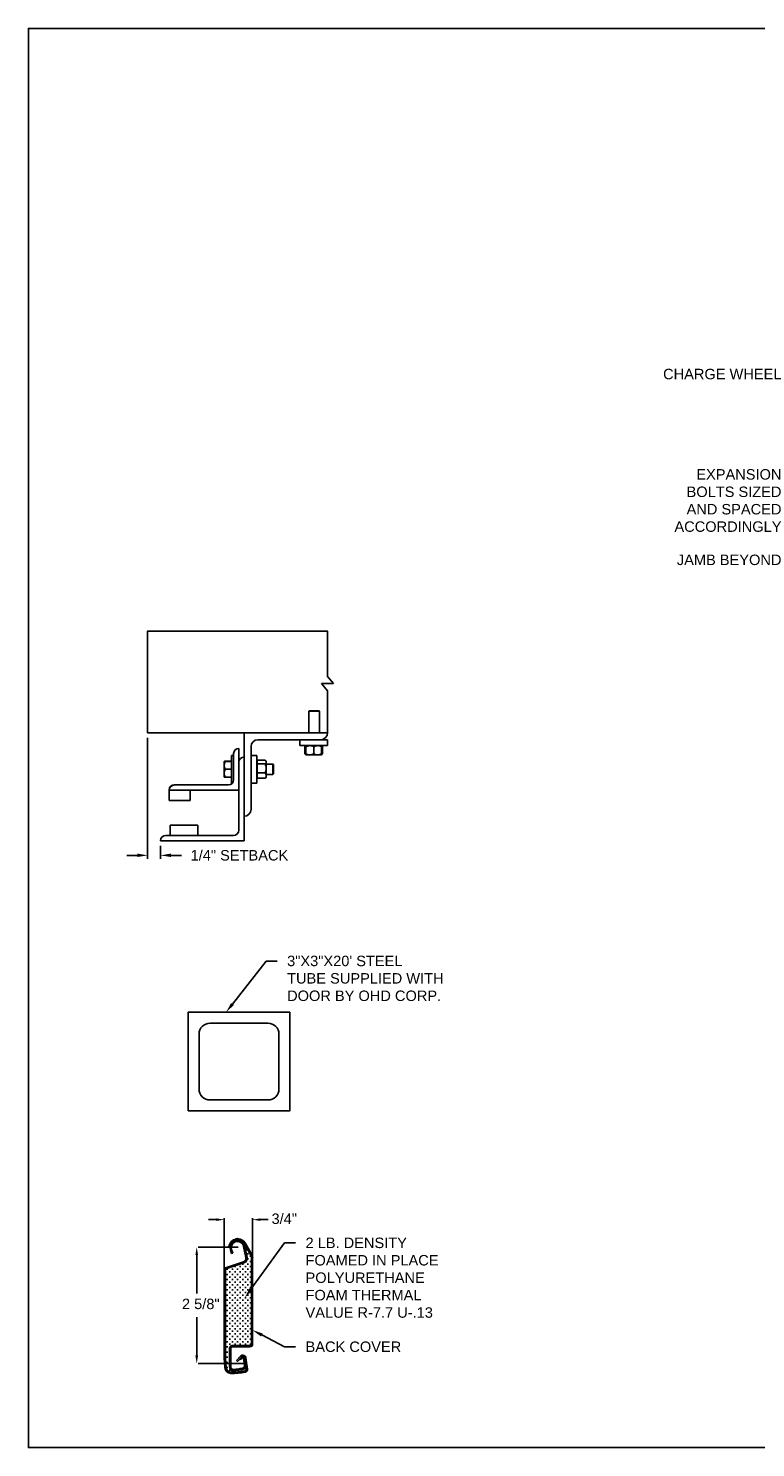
# Model space of a CAD drawing. Header units: inches. Extents: x 169.6 to 213.7, y 195.1 to 247.7.
# Tile 35 of 48: x 194.3 to 200.8, y 214.8 to 227.5. Entities that reach past the tile are written whole.
import ezdxf
from ezdxf import colors
from ezdxf.entities.mleader import LeaderData, LeaderLine
from ezdxf.math import Vec2, Vec3

# ---------------------------------------------------------------- set-up
doc = ezdxf.new("R2010")
doc.units = ezdxf.units.IN
doc.header["$LTSCALE"] = 0.25
doc.header["$MEASUREMENT"] = 0
doc.layers.add('ANNOTATIONS', color=1, linetype='Continuous')
doc.layers.add('DETAILS', color=4, linetype='Continuous')
doc.styles.add('ARIAL', font='arial.ttf', dxfattribs={"height": 0.09375})
doc.dimstyles.new('STANDARD$0', dxfattribs={"dimtxt": 0.09375, "dimasz": 0.09375, "dimexe": 0.03125, "dimexo": 0.046875, "dimgap": 0.09, "dimtad": 0, "dimtih": 1, "dimtoh": 1, "dimdec": 4, "dimzin": 0, "dimdsep": 46, "dimtxsty": 'ARIAL', "dimcen": 0.09, "dimadec": 0, "dimazin": 0, "dimtfac": 1, "dimtdec": 4, "dimtofl": 0, "dimtmove": 0, "dimatfit": 1, "dimfxl": 1, "dimtolj": 1, "dimtzin": 0, "dimarcsym": 0})

# ---------------------------------------------------------------- blocks, each defined once
blk = doc.blocks.new('*D29')
at = {"layer": 'ANNOTATIONS', "color": 0, "lineweight": -2, "transparency": 16777216}
for p, q in [((195.322, 221.127), (195.322, 220.042)), ((195.229, 220.073), (195.135, 220.073)), ((195.438, 220.158), (195.438, 220.042)), ((195.531, 220.073), (195.625, 220.073))]:
    blk.add_line(p, q, dxfattribs=at)
at = {"layer": 'ANNOTATIONS', "color": 0, "transparency": 16777216}
for points in [[(195.229, 220.089), (195.229, 220.058), (195.322, 220.073)], [(195.531, 220.089), (195.531, 220.058), (195.438, 220.073)]]:
    blk.add_solid(points, dxfattribs=at)
at = {"layer": 'defpoints', "color": 0, "transparency": 16777216}
for p in [(195.322, 221.174), (195.438, 220.205), (195.438, 220.073)]:
    blk.add_point(p, dxfattribs=at)
at = {"layer": 'ANNOTATIONS', "color": 0, "transparency": 16777216, "insert": (196.146, 220.073), "char_height": 0.09375, "attachment_point": 5, "style": 'ARIAL'}
blk.add_mtext('\\A1;1/4" SETBACK', dxfattribs=at)

msp = doc.modelspace()

# ---------------------------------------------------------------- linework, layer by layer
at = {"layer": 'ANNOTATIONS'}
for p, q in [((195.93948, 216.80411), (195.86916, 216.80411)), ((196.0098, 216.36071), (196.0098, 216.81677)), ((196.26426, 216.47119), (196.26426, 216.81677)), ((196.33458, 216.80411), (196.4049, 216.80411)), ((196.13491, 216.55753), (195.77545, 216.55753)), ((195.7628, 216.48721), (195.7628, 216.14075)), ((195.7628, 215.58332), (195.7628, 215.92978)), ((196.1813, 215.513), (195.77545, 215.513))]:
    msp.add_line(p, q, dxfattribs=at)
for p in [(196.26426, 216.80411), (195.7628, 215.5875)]:
    msp.add_point(p, dxfattribs=at)
for points in [[(195.93948, 216.79239), (195.93948, 216.81583), (196.0098, 216.80411)], [(196.33458, 216.79239), (196.33458, 216.81583), (196.26426, 216.80411)], [(195.77452, 216.48721), (195.75108, 216.48721), (195.7628, 216.55753)], [(195.77452, 215.58332), (195.75108, 215.58332), (195.7628, 215.513)]]:
    msp.add_solid(points, dxfattribs=at)
at = {"layer": 'defpoints'}
msp.add_lwpolyline([(213.72204, 214.75854), (194.25216, 214.75854), (194.25216, 227.49365), (213.72204, 227.49365)], close=True, dxfattribs=at)
at = {"layer": 'DETAILS'}
for p, q in [((196.88131, 221.61403), (196.98997, 221.61403)), ((196.93564, 221.55077), (196.88131, 221.61403)), ((196.98997, 221.61403), (196.93564, 221.67728)), ((196.77415, 221.37028), (196.76954, 221.36567)), ((196.76954, 221.17353), (196.76954, 221.36567)), ((196.76954, 221.36567), (196.86329, 221.36567)), ((196.77415, 221.37028), (196.85869, 221.37028)), ((196.85869, 221.37028), (196.86329, 221.36567)), ((196.86329, 221.36567), (196.86329, 221.17353)), ((196.18763, 220.20478), (196.18763, 221.17353)), ((196.31263, 221.11103), (196.93763, 221.11103)), ((196.68763, 221.05778), (196.68763, 221.11103)), ((196.93763, 221.11103), (196.93763, 221.05778)), ((196.07538, 220.9704), (196.09388, 220.9704)), ((196.07538, 220.9704), (196.07538, 220.7204)), ((196.09388, 220.98603), (196.09388, 220.75165)), ((196.14075, 221.0329), (196.14075, 220.29853)), ((196.25013, 220.48603), (196.25013, 221.04853)), ((196.25013, 220.9704), (196.30338, 220.9704)), ((196.30338, 220.9704), (196.30338, 220.7204)), ((196.93763, 221.05778), (196.68763, 221.05778)), ((196.73664, 221.0502), (196.73357, 221.0484)), ((196.73357, 221.0484), (196.73357, 220.98403)), ((196.73664, 220.98223), (196.73357, 220.98403)), ((196.73573, 221.0484), (196.73573, 220.98403)), ((196.7401, 220.98168), (196.73573, 220.98403)), ((196.73916, 221.05505), (196.74215, 221.05763)), ((196.74232, 220.97465), (196.73916, 220.97737)), ((196.74232, 221.04968), (196.73968, 221.0484)), ((196.73968, 221.0484), (196.73968, 220.98403)), ((196.74232, 220.98275), (196.73968, 220.98403)), ((196.74232, 221.0484), (196.74232, 220.98403)), ((196.74232, 220.97465), (196.88294, 220.97465)), ((196.81263, 221.0484), (196.81263, 220.98403)), ((196.88294, 221.0484), (196.88294, 220.98403)), ((196.88557, 221.0484), (196.88557, 220.98403)), ((196.88953, 221.0484), (196.88953, 220.98403)), ((196.89169, 221.0484), (196.89169, 220.98403)), ((196.00988, 220.91571), (196.00989, 220.91573)), ((196.00988, 220.91571), (196.00988, 220.91571)), ((196.00988, 220.77509), (196.00988, 220.91571)), ((196.07538, 220.91761), (196.01616, 220.91761)), ((196.07538, 220.91688), (196.01616, 220.91688)), ((196.07538, 220.91684), (196.01616, 220.91684)), ((196.07538, 220.91662), (196.01616, 220.91662)), ((196.07538, 220.91578), (196.01616, 220.91578)), ((196.07538, 220.84553), (196.01616, 220.84553)), ((196.30338, 220.91571), (196.30538, 220.91571)), ((196.30538, 220.7649), (196.30538, 220.9259)), ((196.30538, 220.9259), (196.37713, 220.9259)), ((196.30538, 220.8948), (196.37713, 220.8948)), ((196.3815, 220.92152), (196.3865, 220.91571)), ((196.3865, 220.77509), (196.3865, 220.91571)), ((196.3865, 220.89228), (196.44577, 220.89228)), ((196.44577, 220.89228), (196.45038, 220.88767)), ((196.44577, 220.89228), (196.44577, 220.79853)), ((196.45038, 220.88767), (196.45038, 220.80313)), ((196.047, 220.70478), (195.56263, 220.70478)), ((196.00988, 220.77509), (196.00988, 220.77509)), ((196.00989, 220.77506), (196.00989, 220.77507)), ((196.0099, 220.77506), (196.00989, 220.77506)), ((196.00993, 220.77501), (196.0099, 220.77506)), ((196.01593, 220.77502), (196.01616, 220.77418)), ((196.01593, 220.77402), (196.01616, 220.77319)), ((196.07538, 220.77516), (196.01616, 220.77516)), ((196.07538, 220.77502), (196.01616, 220.77502)), ((196.07538, 220.77418), (196.01616, 220.77418)), ((196.07538, 220.77397), (196.01616, 220.77397)), ((196.07538, 220.77393), (196.01616, 220.77393)), ((196.07538, 220.77319), (196.01616, 220.77319)), ((196.08194, 220.7204), (196.07538, 220.7204)), ((196.30338, 220.7204), (196.25013, 220.7204)), ((196.30538, 220.77509), (196.30338, 220.77509)), ((196.30538, 220.8143), (196.37713, 220.8143)), ((196.30538, 220.7649), (196.37713, 220.7649)), ((196.3865, 220.77509), (196.3815, 220.76928)), ((196.44577, 220.79853), (196.3865, 220.79853)), ((196.45038, 220.80313), (196.44577, 220.79853)), ((195.51575, 220.66131), (195.51575, 220.56415)), ((195.51575, 220.6579), (196.14075, 220.6579)), ((195.70325, 220.56415), (195.70325, 220.6579)), ((195.51575, 220.56415), (195.70325, 220.56415)), ((195.77357, 220.3454), (195.52357, 220.3454)), ((195.52357, 220.3454), (195.52357, 220.25165)), ((195.77357, 220.25165), (195.77357, 220.3454)), ((195.43763, 220.20478), (196.18763, 220.20478)), ((196.09388, 220.25165), (195.4845, 220.25165)), ((196.06221, 216.56045), (196.05123, 216.56238)), ((196.07516, 216.501), (196.06501, 216.53249)), ((196.08575, 216.50444), (196.07516, 216.501)), ((196.08575, 216.50444), (196.07561, 216.5359)), ((196.20368, 216.46304), (196.18322, 216.56404)), ((196.24906, 216.48425), (196.1915, 216.58395)), ((196.21454, 216.46549), (196.19414, 216.56625)), ((196.19937, 216.57032), (196.19937, 216.56212)), ((196.25755, 216.49182), (196.20115, 216.58952)), ((196.21611, 216.53231), (196.20451, 216.53231)), ((196.21031, 216.53811), (196.21031, 216.52651)), ((196.22838, 216.4983), (196.21677, 216.4983)), ((196.22258, 216.5041), (196.22258, 216.4925)), ((196.18309, 216.42686), (196.02172, 216.37286)), ((196.18662, 216.41629), (196.02525, 216.3623)), ((196.11234, 216.38226), (196.10073, 216.38226)), ((196.10653, 216.38806), (196.10653, 216.37645)), ((196.15875, 216.38226), (196.14715, 216.38226)), ((196.15295, 216.38806), (196.15295, 216.37645)), ((196.18196, 216.40546), (196.17036, 216.40546)), ((196.17616, 216.41127), (196.17616, 216.39966)), ((196.20517, 216.38226), (196.19357, 216.38226)), ((196.19937, 216.42317), (196.19937, 216.42287)), ((196.19937, 216.38806), (196.19937, 216.37645)), ((196.20517, 216.42867), (196.20514, 216.42867)), ((196.22838, 216.45188), (196.21677, 216.45188)), ((196.22838, 216.40546), (196.21677, 216.40546)), ((196.22258, 216.45768), (196.22258, 216.44608)), ((196.22258, 216.41127), (196.22258, 216.39966)), ((196.25159, 216.47509), (196.23998, 216.47509)), ((196.25159, 216.42867), (196.23998, 216.42867)), ((196.25159, 216.38226), (196.23998, 216.38226)), ((196.24579, 216.48089), (196.24579, 216.46929)), ((196.24579, 216.43448), (196.24579, 216.42287)), ((196.24579, 216.38806), (196.24579, 216.37645)), ((196.25319, 216.46679), (196.25319, 215.68601)), ((196.26426, 216.46679), (196.26426, 215.68601)), ((196.0098, 216.35631), (196.0098, 215.56002)), ((196.02094, 216.35631), (196.02094, 215.56002)), ((196.04271, 216.35905), (196.0311, 216.35905)), ((196.04271, 216.31263), (196.0311, 216.31263)), ((196.04271, 216.26621), (196.0311, 216.26621)), ((196.03691, 216.36485), (196.03691, 216.35324)), ((196.03691, 216.31843), (196.03691, 216.30683)), ((196.03691, 216.27201), (196.03691, 216.26041)), ((196.06592, 216.33584), (196.05431, 216.33584)), ((196.06592, 216.28942), (196.05431, 216.28942)), ((196.06592, 216.243), (196.05431, 216.243)), ((196.06012, 216.34164), (196.06012, 216.33004)), ((196.06012, 216.29522), (196.06012, 216.28362)), ((196.06012, 216.24881), (196.06012, 216.2372)), ((196.08913, 216.35905), (196.07752, 216.35905)), ((196.08913, 216.31263), (196.07752, 216.31263)), ((196.08913, 216.26621), (196.07752, 216.26621)), ((196.08332, 216.36485), (196.08332, 216.35324)), ((196.08332, 216.31843), (196.08332, 216.30683)), ((196.08332, 216.27201), (196.08332, 216.26041)), ((196.11234, 216.33584), (196.10073, 216.33584)), ((196.11234, 216.28942), (196.10073, 216.28942)), ((196.11234, 216.243), (196.10073, 216.243)), ((196.10653, 216.34164), (196.10653, 216.33004)), ((196.10653, 216.29522), (196.10653, 216.28362)), ((196.10653, 216.24881), (196.10653, 216.2372)), ((196.13554, 216.35905), (196.12394, 216.35905)), ((196.13554, 216.31263), (196.12394, 216.31263)), ((196.13554, 216.26621), (196.12394, 216.26621)), ((196.12974, 216.36485), (196.12974, 216.35324)), ((196.12974, 216.31843), (196.12974, 216.30683)), ((196.12974, 216.27201), (196.12974, 216.26041)), ((196.15875, 216.33584), (196.14715, 216.33584)), ((196.15875, 216.28942), (196.14715, 216.28942)), ((196.15875, 216.243), (196.14715, 216.243)), ((196.15295, 216.34164), (196.15295, 216.33004)), ((196.15295, 216.29522), (196.15295, 216.28362)), ((196.15295, 216.24881), (196.15295, 216.2372)), ((196.18196, 216.35905), (196.17036, 216.35905)), ((196.18196, 216.31263), (196.17036, 216.31263)), ((196.18196, 216.26621), (196.17036, 216.26621)), ((196.17616, 216.36485), (196.17616, 216.35324)), ((196.17616, 216.31843), (196.17616, 216.30683)), ((196.17616, 216.27201), (196.17616, 216.26041)), ((196.20517, 216.33584), (196.19357, 216.33584)), ((196.20517, 216.28942), (196.19357, 216.28942)), ((196.20517, 216.243), (196.19357, 216.243)), ((196.19937, 216.34164), (196.19937, 216.33004)), ((196.19937, 216.29522), (196.19937, 216.28362)), ((196.19937, 216.24881), (196.19937, 216.2372)), ((196.22838, 216.35905), (196.21677, 216.35905)), ((196.22838, 216.31263), (196.21677, 216.31263)), ((196.22838, 216.26621), (196.21677, 216.26621)), ((196.22258, 216.36485), (196.22258, 216.35324)), ((196.22258, 216.31843), (196.22258, 216.30683)), ((196.22258, 216.27201), (196.22258, 216.26041)), ((196.25159, 216.33584), (196.23998, 216.33584)), ((196.25159, 216.28942), (196.23998, 216.28942)), ((196.25159, 216.243), (196.23998, 216.243)), ((196.24579, 216.34164), (196.24579, 216.33004)), ((196.24579, 216.29522), (196.24579, 216.28362)), ((196.24579, 216.24881), (196.24579, 216.2372)), ((196.04271, 216.21979), (196.0311, 216.21979)), ((196.04271, 216.17338), (196.0311, 216.17338)), ((196.04271, 216.12696), (196.0311, 216.12696)), ((196.03691, 216.2256), (196.03691, 216.21399)), ((196.03691, 216.17918), (196.03691, 216.16757)), ((196.03691, 216.13276), (196.03691, 216.12116)), ((196.06592, 216.19659), (196.05431, 216.19659)), ((196.06592, 216.15017), (196.05431, 216.15017)), ((196.06012, 216.20239), (196.06012, 216.19078)), ((196.06012, 216.15597), (196.06012, 216.14437)), ((196.08913, 216.21979), (196.07752, 216.21979)), ((196.08913, 216.17338), (196.07752, 216.17338)), ((196.08913, 216.12696), (196.07752, 216.12696)), ((196.08332, 216.2256), (196.08332, 216.21399)), ((196.08332, 216.17918), (196.08332, 216.16757)), ((196.08332, 216.13276), (196.08332, 216.12116)), ((196.11234, 216.19659), (196.10073, 216.19659)), ((196.11234, 216.15017), (196.10073, 216.15017)), ((196.10653, 216.20239), (196.10653, 216.19078)), ((196.10653, 216.15597), (196.10653, 216.14437)), ((196.13554, 216.21979), (196.12394, 216.21979)), ((196.13554, 216.17338), (196.12394, 216.17338)), ((196.13554, 216.12696), (196.12394, 216.12696)), ((196.12974, 216.2256), (196.12974, 216.21399)), ((196.12974, 216.17918), (196.12974, 216.16757)), ((196.12974, 216.13276), (196.12974, 216.12116)), ((196.15875, 216.19659), (196.14715, 216.19659)), ((196.15875, 216.15017), (196.14715, 216.15017)), ((196.15295, 216.20239), (196.15295, 216.19078)), ((196.15295, 216.15597), (196.15295, 216.14437)), ((196.18196, 216.21979), (196.17036, 216.21979)), ((196.18196, 216.17338), (196.17036, 216.17338)), ((196.18196, 216.12696), (196.17036, 216.12696)), ((196.17616, 216.2256), (196.17616, 216.21399)), ((196.17616, 216.17918), (196.17616, 216.16757)), ((196.17616, 216.13276), (196.17616, 216.12116)), ((196.20517, 216.19659), (196.19357, 216.19659)), ((196.20517, 216.15017), (196.19357, 216.15017)), ((196.19937, 216.20239), (196.19937, 216.19078)), ((196.19937, 216.15597), (196.19937, 216.14437)), ((196.22838, 216.21979), (196.21677, 216.21979)), ((196.22838, 216.17338), (196.21677, 216.17338)), ((196.22838, 216.12696), (196.21677, 216.12696)), ((196.22258, 216.2256), (196.22258, 216.21399)), ((196.22258, 216.17918), (196.22258, 216.16757)), ((196.22258, 216.13276), (196.22258, 216.12116)), ((196.25159, 216.19659), (196.23998, 216.19659)), ((196.25159, 216.15017), (196.23998, 216.15017)), ((196.24579, 216.20239), (196.24579, 216.19078)), ((196.24579, 216.15597), (196.24579, 216.14437)), ((196.04271, 216.08054), (196.0311, 216.08054)), ((196.04271, 216.03412), (196.0311, 216.03412)), ((196.04271, 215.98771), (196.0311, 215.98771)), ((196.03691, 216.08634), (196.03691, 216.07474)), ((196.03691, 216.03993), (196.03691, 216.02832)), ((196.03691, 215.99351), (196.03691, 215.9819)), ((196.06592, 216.10375), (196.05431, 216.10375)), ((196.06592, 216.05733), (196.05431, 216.05733)), ((196.06592, 216.01092), (196.05431, 216.01092)), ((196.06012, 216.10955), (196.06012, 216.09795)), ((196.06012, 216.06314), (196.06012, 216.05153)), ((196.06012, 216.01672), (196.06012, 216.00511)), ((196.08913, 216.08054), (196.07752, 216.08054)), ((196.08913, 216.03412), (196.07752, 216.03412)), ((196.08913, 215.98771), (196.07752, 215.98771)), ((196.08332, 216.08634), (196.08332, 216.07474)), ((196.08332, 216.03993), (196.08332, 216.02832)), ((196.08332, 215.99351), (196.08332, 215.9819)), ((196.11234, 216.10375), (196.10073, 216.10375)), ((196.11234, 216.05733), (196.10073, 216.05733)), ((196.11234, 216.01092), (196.10073, 216.01092)), ((196.10653, 216.10955), (196.10653, 216.09795)), ((196.10653, 216.06314), (196.10653, 216.05153)), ((196.10653, 216.01672), (196.10653, 216.00511)), ((196.13554, 216.08054), (196.12394, 216.08054)), ((196.13554, 216.03412), (196.12394, 216.03412)), ((196.13554, 215.98771), (196.12394, 215.98771)), ((196.12974, 216.08634), (196.12974, 216.07474)), ((196.12974, 216.03993), (196.12974, 216.02832)), ((196.12974, 215.99351), (196.12974, 215.9819)), ((196.15875, 216.10375), (196.14715, 216.10375)), ((196.15875, 216.05733), (196.14715, 216.05733)), ((196.15875, 216.01092), (196.14715, 216.01092)), ((196.15295, 216.10955), (196.15295, 216.09795)), ((196.15295, 216.06314), (196.15295, 216.05153)), ((196.15295, 216.01672), (196.15295, 216.00511)), ((196.18196, 216.08054), (196.17036, 216.08054)), ((196.18196, 216.03412), (196.17036, 216.03412)), ((196.18196, 215.98771), (196.17036, 215.98771)), ((196.17616, 216.08634), (196.17616, 216.07474)), ((196.17616, 216.03993), (196.17616, 216.02832)), ((196.17616, 215.99351), (196.17616, 215.9819)), ((196.20517, 216.10375), (196.19357, 216.10375)), ((196.20517, 216.05733), (196.19357, 216.05733)), ((196.20517, 216.01092), (196.19357, 216.01092)), ((196.19937, 216.10955), (196.19937, 216.09795)), ((196.19937, 216.06314), (196.19937, 216.05153)), ((196.19937, 216.01672), (196.19937, 216.00511)), ((196.22838, 216.08054), (196.21677, 216.08054)), ((196.22838, 216.03412), (196.21677, 216.03412)), ((196.22838, 215.98771), (196.21677, 215.98771)), ((196.22258, 216.08634), (196.22258, 216.07474)), ((196.22258, 216.03993), (196.22258, 216.02832)), ((196.22258, 215.99351), (196.22258, 215.9819)), ((196.25159, 216.10375), (196.23998, 216.10375)), ((196.25159, 216.05733), (196.23998, 216.05733)), ((196.25159, 216.01092), (196.23998, 216.01092)), ((196.24579, 216.10955), (196.24579, 216.09795)), ((196.24579, 216.06314), (196.24579, 216.05153)), ((196.24579, 216.01672), (196.24579, 216.00511)), ((196.04271, 215.94129), (196.0311, 215.94129)), ((196.04271, 215.89487), (196.0311, 215.89487)), ((196.03691, 215.94709), (196.03691, 215.93549)), ((196.03691, 215.90067), (196.03691, 215.88907)), ((196.06592, 215.9645), (196.05431, 215.9645)), ((196.06592, 215.91808), (196.05431, 215.91808)), ((196.06592, 215.87166), (196.05431, 215.87166)), ((196.06012, 215.9703), (196.06012, 215.9587)), ((196.06012, 215.92388), (196.06012, 215.91228)), ((196.06012, 215.87747), (196.06012, 215.86586)), ((196.08913, 215.94129), (196.07752, 215.94129)), ((196.08913, 215.89487), (196.07752, 215.89487)), ((196.08332, 215.94709), (196.08332, 215.93549)), ((196.08332, 215.90067), (196.08332, 215.88907)), ((196.11234, 215.9645), (196.10073, 215.9645)), ((196.11234, 215.91808), (196.10073, 215.91808)), ((196.11234, 215.87166), (196.10073, 215.87166)), ((196.10653, 215.9703), (196.10653, 215.9587)), ((196.10653, 215.92388), (196.10653, 215.91228)), ((196.10653, 215.87747), (196.10653, 215.86586)), ((196.13554, 215.94129), (196.12394, 215.94129)), ((196.13554, 215.89487), (196.12394, 215.89487)), ((196.12974, 215.94709), (196.12974, 215.93549)), ((196.12974, 215.90067), (196.12974, 215.88907)), ((196.15875, 215.9645), (196.14715, 215.9645)), ((196.15875, 215.91808), (196.14715, 215.91808)), ((196.15875, 215.87166), (196.14715, 215.87166)), ((196.15295, 215.9703), (196.15295, 215.9587)), ((196.15295, 215.92388), (196.15295, 215.91228)), ((196.15295, 215.87747), (196.15295, 215.86586)), ((196.18196, 215.94129), (196.17036, 215.94129)), ((196.18196, 215.89487), (196.17036, 215.89487)), ((196.17616, 215.94709), (196.17616, 215.93549)), ((196.17616, 215.90067), (196.17616, 215.88907)), ((196.20517, 215.9645), (196.19357, 215.9645)), ((196.20517, 215.91808), (196.19357, 215.91808)), ((196.20517, 215.87166), (196.19357, 215.87166)), ((196.19937, 215.9703), (196.19937, 215.9587)), ((196.19937, 215.92388), (196.19937, 215.91228)), ((196.19937, 215.87747), (196.19937, 215.86586)), ((196.22838, 215.94129), (196.21677, 215.94129)), ((196.22838, 215.89487), (196.21677, 215.89487)), ((196.22258, 215.94709), (196.22258, 215.93549)), ((196.22258, 215.90067), (196.22258, 215.88907)), ((196.25159, 215.9645), (196.23998, 215.9645)), ((196.25159, 215.91808), (196.23998, 215.91808)), ((196.25159, 215.87166), (196.23998, 215.87166)), ((196.24579, 215.9703), (196.24579, 215.9587)), ((196.24579, 215.92388), (196.24579, 215.91228)), ((196.24579, 215.87747), (196.24579, 215.86586)), ((196.04271, 215.84845), (196.0311, 215.84845)), ((196.04271, 215.80204), (196.0311, 215.80204)), ((196.04271, 215.75562), (196.0311, 215.75562)), ((196.03691, 215.85426), (196.03691, 215.84265)), ((196.03691, 215.80784), (196.03691, 215.79623)), ((196.03691, 215.76142), (196.03691, 215.74982)), ((196.06592, 215.82525), (196.05431, 215.82525)), ((196.06592, 215.77883), (196.05431, 215.77883)), ((196.06012, 215.83105), (196.06012, 215.81944)), ((196.06012, 215.78463), (196.06012, 215.77303)), ((196.06012, 215.73821), (196.06012, 215.72661)), ((196.08913, 215.84845), (196.07752, 215.84845)), ((196.08913, 215.80204), (196.07752, 215.80204)), ((196.08913, 215.75562), (196.07752, 215.75562)), ((196.08332, 215.85426), (196.08332, 215.84265)), ((196.08332, 215.80784), (196.08332, 215.79623)), ((196.08332, 215.76142), (196.08332, 215.74982)), ((196.11234, 215.82525), (196.10073, 215.82525)), ((196.11234, 215.77883), (196.10073, 215.77883)), ((196.10653, 215.83105), (196.10653, 215.81944)), ((196.10653, 215.78463), (196.10653, 215.77303)), ((196.10653, 215.73821), (196.10653, 215.72661)), ((196.13554, 215.84845), (196.12394, 215.84845)), ((196.13554, 215.80204), (196.12394, 215.80204)), ((196.13554, 215.75562), (196.12394, 215.75562)), ((196.12974, 215.85426), (196.12974, 215.84265)), ((196.12974, 215.80784), (196.12974, 215.79623)), ((196.12974, 215.76142), (196.12974, 215.74982)), ((196.15875, 215.82525), (196.14715, 215.82525)), ((196.15875, 215.77883), (196.14715, 215.77883)), ((196.15295, 215.83105), (196.15295, 215.81944)), ((196.15295, 215.78463), (196.15295, 215.77303)), ((196.15295, 215.73821), (196.15295, 215.72661)), ((196.18196, 215.84845), (196.17036, 215.84845)), ((196.18196, 215.80204), (196.17036, 215.80204)), ((196.18196, 215.75562), (196.17036, 215.75562)), ((196.17616, 215.85426), (196.17616, 215.84265)), ((196.17616, 215.80784), (196.17616, 215.79623)), ((196.17616, 215.76142), (196.17616, 215.74982)), ((196.20517, 215.82525), (196.19357, 215.82525)), ((196.20517, 215.77883), (196.19357, 215.77883)), ((196.19937, 215.83105), (196.19937, 215.81944)), ((196.19937, 215.78463), (196.19937, 215.77303)), ((196.19937, 215.73821), (196.19937, 215.72661)), ((196.22838, 215.84845), (196.21677, 215.84845)), ((196.22838, 215.80204), (196.21677, 215.80204)), ((196.22838, 215.75562), (196.21677, 215.75562)), ((196.22258, 215.85426), (196.22258, 215.84265)), ((196.22258, 215.80784), (196.22258, 215.79623)), ((196.22258, 215.76142), (196.22258, 215.74982)), ((196.25159, 215.82525), (196.23998, 215.82525)), ((196.25159, 215.77883), (196.23998, 215.77883)), ((196.24579, 215.83105), (196.24579, 215.81944)), ((196.24579, 215.78463), (196.24579, 215.77303)), ((196.24579, 215.73821), (196.24579, 215.72661)), ((196.04271, 215.7092), (196.0311, 215.7092)), ((196.04271, 215.66278), (196.0311, 215.66278)), ((196.04271, 215.61637), (196.0311, 215.61637)), ((196.03691, 215.715), (196.03691, 215.7034)), ((196.03691, 215.66859), (196.03691, 215.65698)), ((196.03691, 215.62217), (196.03691, 215.61056)), ((196.06592, 215.73241), (196.05431, 215.73241)), ((196.06592, 215.68599), (196.05431, 215.68599)), ((196.05658, 215.63958), (196.05431, 215.63958)), ((196.05658, 215.48363), (196.05658, 215.65029)), ((196.06012, 215.6918), (196.06012, 215.68019)), ((196.06764, 215.48363), (196.06764, 215.65029)), ((196.08913, 215.7092), (196.07752, 215.7092)), ((196.24097, 215.67368), (196.07997, 215.67368)), ((196.24086, 215.66261), (196.07997, 215.66261)), ((196.08332, 215.715), (196.08332, 215.7034)), ((196.11234, 215.73241), (196.10073, 215.73241)), ((196.11234, 215.68599), (196.10073, 215.68599)), ((196.10653, 215.6918), (196.10653, 215.68019)), ((196.13554, 215.7092), (196.12394, 215.7092)), ((196.12974, 215.715), (196.12974, 215.7034)), ((196.15875, 215.73241), (196.14715, 215.73241)), ((196.15875, 215.68599), (196.14715, 215.68599)), ((196.15295, 215.6918), (196.15295, 215.68019)), ((196.18196, 215.7092), (196.17036, 215.7092)), ((196.17616, 215.715), (196.17616, 215.7034)), ((196.20517, 215.73241), (196.19357, 215.73241)), ((196.20517, 215.68599), (196.19357, 215.68599)), ((196.19937, 215.6918), (196.19937, 215.68019)), ((196.22838, 215.7092), (196.21677, 215.7092)), ((196.22258, 215.715), (196.22258, 215.7034)), ((196.25159, 215.73241), (196.23998, 215.73241)), ((196.25159, 215.68599), (196.23998, 215.68599)), ((196.24579, 215.6918), (196.24579, 215.68019)), ((196.0098, 215.56002), (196.01568, 215.47597)), ((196.02094, 215.56002), (196.02661, 215.47681)), ((196.04271, 215.56995), (196.0311, 215.56995)), ((196.04271, 215.52353), (196.0311, 215.52353)), ((196.03691, 215.57575), (196.03691, 215.56415)), ((196.03691, 215.52933), (196.03691, 215.51773)), ((196.03691, 215.48292), (196.03691, 215.47131)), ((196.05658, 215.59316), (196.05431, 215.59316)), ((196.05658, 215.54674), (196.05431, 215.54674)), ((196.05658, 215.50032), (196.05431, 215.50032)), ((196.11935, 215.5396), (196.15705, 215.57902)), ((196.11935, 215.5396), (196.12736, 215.53186)), ((196.12736, 215.53186), (196.1651, 215.57132)), ((196.15668, 215.54653), (196.14846, 215.55393)), ((196.15668, 215.54653), (196.16978, 215.56092)), ((196.1817, 215.55896), (196.19141, 215.49853)), ((196.20695, 215.46112), (196.19309, 215.56224)), ((196.21798, 215.46263), (196.20413, 215.56375)), ((196.04271, 215.47711), (196.0311, 215.47711)), ((196.06592, 215.45391), (196.05431, 215.45391)), ((196.06012, 215.45971), (196.06012, 215.4481)), ((196.09589, 215.44301), (196.08429, 215.44301)), ((196.09009, 215.44881), (196.09009, 215.43721)), ((196.14331, 215.44573), (196.1317, 215.44573)), ((196.13751, 215.45099), (196.13751, 215.43939)), ((196.17367, 215.45609), (196.16207, 215.45609)), ((196.16787, 215.45894), (196.16787, 215.45028)), ((196.20517, 215.45391), (196.19357, 215.45391)), ((196.19937, 215.45971), (196.19937, 215.4481))]:
    msp.add_line(p, q, dxfattribs=at)
for points in [[(196.93564, 221.67728), (196.93564, 222.08553), (195.3223, 222.08553), (195.3223, 221.17353), (196.93763, 221.17353)], [(196.93564, 221.17353), (196.93564, 221.55077)]]:
    msp.add_lwpolyline(points, dxfattribs=at)
at = {"layer": 'DETAILS', "linetype": 'Continuous'}
msp.add_lwpolyline([(195.68596, 217.78033), (196.59821, 217.78033), (196.59821, 218.66509), (195.68596, 218.66509)], close=True, dxfattribs=at)
msp.add_lwpolyline([(196.40217, 217.87835, 0.41421356), (196.50019, 217.97637), (196.50019, 218.46906, 0.41421356), (196.40217, 218.56707), (195.88199, 218.56707, 0.41421356), (195.78397, 218.46906), (195.78397, 217.97637, 0.41421356), (195.88199, 217.87835)], format="xyb", close=True, dxfattribs=at)
at = {"layer": 'DETAILS'}
for centre, radius, start, end in [((196.31263, 221.04853), 0.0625, 90, 180), ((196.87513, 221.17353), 0.0625, 270, 0), ((196.14075, 220.98603), 0.04688, 90, 180), ((196.18763, 220.9079), 0.04688, 90, 180), ((195.56098, 220.65954), 0.04527, 87.917978, 177.754387), ((195.56263, 220.6579), 0.04688, 90, 180), ((196.047, 220.75165), 0.04688, 270, 0), ((196.18763, 220.48603), 0.0625, 270, 0), ((195.4845, 220.20478), 0.04688, 90, 180), ((196.09388, 220.29853), 0.04688, 270, 0), ((196.13051, 216.55208), 0.07994, 27.923895, 172.600748), ((196.12863, 216.55299), 0.06684, 11.446797, 197.861693), ((196.12863, 216.55299), 0.0557, 11.448149, 197.861636), ((196.13503, 216.55373), 0.06405, 28.159066, 73.464339), ((196.02725, 216.35631), 0.01745, 108.5, 180), ((196.17319, 216.45644), 0.03119, 288.5, 12.213386), ((196.17319, 216.45644), 0.04233, 288.5, 12.346924), ((196.2142, 216.46679), 0.03899, 0, 33.409416), ((196.2142, 216.46679), 0.05006, 0, 30), ((196.02725, 216.35631), 0.00631, 108.5, 180), ((196.07997, 215.65029), 0.02339, 90, 180), ((196.07997, 215.65029), 0.01233, 90, 180), ((196.24086, 215.68601), 0.01233, 270, 0), ((196.24086, 215.68601), 0.02339, 270, 0), ((196.09148, 215.48363), 0.03491, 180, 270), ((196.09148, 215.48363), 0.02384, 180, 274.875706), ((196.1769, 215.56002), 0.02748, 7.800797, 136.276056), ((196.1769, 215.56002), 0.01634, 7.800797, 136.27592), ((196.1754, 215.5579), 0.00639, 8.647463, 151.69591), ((196.16798, 215.49477), 0.02374, 284.256135, 9.13037), ((196.16798, 215.49477), 0.03491, 289.01232, 355.006351), ((196.0707, 215.47982), 0.05516, 183.998051, 268.538483), ((196.0707, 215.47982), 0.04419, 183.899589, 263.295862), ((196.08407, 216.00378), 0.56815, 268.131289, 281.452665), ((196.08407, 216.00378), 0.57929, 268.538483, 281.452665), ((196.07551, 215.85868), 0.39921, 272.292314, 284.256135), ((196.07551, 215.85874), 0.41033, 272.230173, 284.658191), ((196.19436, 215.45939), 0.01271, 281.452665, 7.807511), ((196.19436, 215.45939), 0.02385, 281.452665, 7.812043)]:
    msp.add_arc(centre, radius, start, end, dxfattribs=at)
for points, knots in [([(196.73357, 221.0484), (196.73538, 221.05127), (196.7372, 221.05415), (196.73915, 221.05504), (196.73916, 221.05504)], [0, 0, 0, 0, 0.99332562, 1, 1, 1, 1]), ([(196.73357, 220.98403), (196.73538, 220.98116), (196.7372, 220.97827), (196.73915, 220.97739), (196.73916, 220.97738)], [0, 0, 0, 0, 0.99332562, 1, 1, 1, 1]), ([(196.73573, 221.0484), (196.7364, 221.04977), (196.738, 221.053), (196.73975, 221.05594), (196.74084, 221.05642), (196.74095, 221.05647)], [0, 0, 0, 0, 0.39860917, 0.94310679, 1, 1, 1, 1]), ([(196.74232, 221.05171), (196.7418, 221.05151), (196.73954, 221.05067), (196.73739, 221.04939), (196.73573, 221.0484)], [0, 0, 0, 0, 0.22784114, 1, 1, 1, 1]), ([(196.73573, 220.98403), (196.7364, 220.98266), (196.738, 220.97943), (196.73975, 220.97649), (196.74084, 220.97601), (196.74095, 220.97596)], [0, 0, 0, 0, 0.39860917, 0.94310679, 1, 1, 1, 1]), ([(196.73968, 220.98403), (196.73992, 220.98264), (196.74048, 220.97936), (196.74131, 220.97588), (196.7419, 220.97533), (196.74215, 220.9751)], [0, 0, 0, 0, 0.30001685, 0.70983799, 1, 1, 1, 1]), ([(196.77747, 221.05778), (196.77255, 221.05742), (196.76253, 221.05669), (196.75088, 221.05249), (196.74425, 221.04932), (196.74232, 221.0484)], [0, 0, 0, 0, 0.40629057, 0.82726642, 1, 1, 1, 1]), ([(196.74232, 221.0484), (196.74232, 221.04979), (196.74232, 221.05309), (196.74232, 221.05689), (196.74232, 221.05748), (196.74232, 221.05778)], [0, 0, 0, 0, 0.26545991, 0.62807649, 1, 1, 1, 1]), ([(196.77747, 220.97465), (196.77255, 220.97501), (196.76253, 220.97573), (196.75088, 220.97994), (196.74425, 220.98311), (196.74232, 220.98403)], [0, 0, 0, 0, 0.40629057, 0.82726642, 1, 1, 1, 1]), ([(196.74232, 220.98403), (196.74232, 220.98263), (196.74232, 220.97934), (196.74232, 220.97554), (196.74232, 220.97495), (196.74232, 220.97465)], [0, 0, 0, 0, 0.26545991, 0.62807649, 1, 1, 1, 1]), ([(196.81263, 221.0484), (196.80716, 221.05086), (196.79603, 221.05588), (196.78387, 221.05776), (196.77764, 221.05778), (196.77747, 221.05778)], [0, 0, 0, 0, 0.48434141, 0.98632773, 1, 1, 1, 1]), ([(196.81263, 220.98403), (196.80716, 220.98156), (196.79603, 220.97655), (196.78387, 220.97467), (196.77764, 220.97465), (196.77747, 220.97465)], [0, 0, 0, 0, 0.48434141, 0.98632773, 1, 1, 1, 1]), ([(196.84778, 221.05778), (196.84286, 221.05742), (196.83284, 221.05669), (196.82119, 221.05249), (196.81456, 221.04932), (196.81263, 221.0484)], [0, 0, 0, 0, 0.40629057, 0.82726642, 1, 1, 1, 1]), ([(196.84778, 220.97465), (196.84286, 220.97501), (196.83284, 220.97573), (196.82119, 220.97994), (196.81456, 220.98311), (196.81263, 220.98403)], [0, 0, 0, 0, 0.40629057, 0.82726642, 1, 1, 1, 1]), ([(196.88294, 221.0484), (196.87747, 221.05086), (196.86634, 221.05588), (196.85418, 221.05776), (196.84795, 221.05778), (196.84778, 221.05778)], [0, 0, 0, 0, 0.48434141, 0.98632773, 1, 1, 1, 1]), ([(196.88294, 220.98403), (196.87747, 220.98156), (196.86634, 220.97655), (196.85418, 220.97467), (196.84795, 220.97465), (196.84778, 220.97465)], [0, 0, 0, 0, 0.48434141, 0.98632773, 1, 1, 1, 1]), ([(196.88294, 221.0484), (196.88294, 221.04979), (196.88294, 221.05309), (196.88294, 221.05689), (196.88294, 221.05748), (196.88294, 221.05778)], [0, 0, 0, 0, 0.26545991, 0.62807649, 1, 1, 1, 1]), ([(196.88294, 220.98403), (196.88294, 220.98263), (196.88294, 220.97934), (196.88294, 220.97554), (196.88294, 220.97495), (196.88294, 220.97465)], [0, 0, 0, 0, 0.26545991, 0.62807649, 1, 1, 1, 1]), ([(196.8831, 221.05747), (196.88341, 221.05706), (196.88409, 221.05615), (196.8849, 221.05239), (196.88541, 221.04939), (196.88557, 221.0484)], [0, 0, 0, 0, 0.36178326, 0.79041419, 1, 1, 1, 1]), ([(196.88311, 220.97496), (196.88341, 220.97537), (196.88409, 220.97628), (196.8849, 220.98004), (196.88541, 220.98304), (196.88557, 220.98403)], [0, 0, 0, 0, 0.36127383, 0.7902469, 1, 1, 1, 1]), ([(196.88431, 221.05632), (196.88458, 221.05617), (196.88589, 221.05543), (196.88763, 221.05236), (196.88906, 221.04938), (196.88953, 221.0484)], [0, 0, 0, 0, 0.15175447, 0.72144224, 1, 1, 1, 1]), ([(196.88431, 220.9761), (196.88458, 220.97626), (196.88589, 220.97699), (196.88763, 220.98007), (196.88906, 220.98305), (196.88953, 220.98403)], [0, 0, 0, 0, 0.15175447, 0.72144224, 1, 1, 1, 1]), ([(196.89169, 221.0484), (196.88988, 221.05127), (196.88806, 221.05415), (196.8861, 221.05504), (196.88609, 221.05504)], [0, 0, 0, 0, 0.99332562, 1, 1, 1, 1]), ([(196.89169, 220.98403), (196.88988, 220.98116), (196.88806, 220.97827), (196.8861, 220.97739), (196.88609, 220.97738)], [0, 0, 0, 0, 0.993325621, 1, 1, 1, 1]), ([(196.01616, 220.91578), (196.0144, 220.91008), (196.01086, 220.89856), (196.01021, 220.88666), (196.00988, 220.88066)], [0, 0, 0, 0, 0.49545796, 1, 1, 1, 1]), ([(196.00988, 220.91571), (196.01009, 220.91572), (196.01052, 220.91574), (196.0132, 220.91576), (196.0154, 220.91578), (196.01616, 220.91578)], [0, 0, 0, 0, 0.3928666, 0.79169603, 1, 1, 1, 1]), ([(196.00988, 220.88066), (196.00989, 220.87982), (196.00994, 220.87352), (196.01131, 220.86163), (196.01453, 220.85093), (196.01616, 220.84553)], [0, 0, 0, 0, 0.07010266, 0.53079095, 1, 1, 1, 1]), ([(196.01616, 220.84553), (196.0144, 220.83982), (196.01086, 220.82829), (196.01021, 220.81636), (196.00988, 220.81035)], [0, 0, 0, 0, 0.49545796, 1, 1, 1, 1]), ([(196.01616, 220.91662), (196.01481, 220.91651), (196.01211, 220.91627), (196.01021, 220.91597), (196.01001, 220.91579), (196.00994, 220.91573)], [0, 0, 0, 0, 0.39883061, 0.80149747, 1, 1, 1, 1]), ([(196.01616, 220.91684), (196.01481, 220.91669), (196.01211, 220.9164), (196.01022, 220.91603), (196.01002, 220.91581), (196.00995, 220.91574)], [0, 0, 0, 0, 0.40277376, 0.80942169, 1, 1, 1, 1]), ([(196.01616, 220.91761), (196.01482, 220.91736), (196.01212, 220.91686), (196.01027, 220.91625), (196.01007, 220.9159), (196.01001, 220.9158)], [0, 0, 0, 0, 0.41812145, 0.84026469, 1, 1, 1, 1]), ([(196.37713, 220.9259), (196.37852, 220.92458), (196.38182, 220.92147), (196.38562, 220.91628), (196.3862, 220.91234), (196.3865, 220.91035)], [0, 0, 0, 0, 0.26545991, 0.62807649, 1, 1, 1, 1]), ([(196.3865, 220.91035), (196.38649, 220.91), (196.38643, 220.90767), (196.38489, 220.90332), (196.38114, 220.89851), (196.37812, 220.89572), (196.37713, 220.8948)], [0, 0, 0, 0, 0.06653229, 0.43528257, 0.81455084, 1, 1, 1, 1]), ([(196.37713, 220.8948), (196.37959, 220.88854), (196.3846, 220.8758), (196.38649, 220.86188), (196.3865, 220.85474), (196.3865, 220.85455)], [0, 0, 0, 0, 0.48434141, 0.98632773, 1, 1, 1, 1]), ([(196.3865, 220.85455), (196.38615, 220.84892), (196.38542, 220.83745), (196.38121, 220.82411), (196.37805, 220.81651), (196.37713, 220.8143)], [0, 0, 0, 0, 0.40629057, 0.82726642, 1, 1, 1, 1]), ([(196.00988, 220.81035), (196.00989, 220.80951), (196.00994, 220.80319), (196.01131, 220.79128), (196.01453, 220.78056), (196.01616, 220.77516)], [0, 0, 0, 0, 0.070102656, 0.530790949, 1, 1, 1, 1]), ([(196.01616, 220.77516), (196.0154, 220.77515), (196.01322, 220.77514), (196.01053, 220.77512), (196.0101, 220.7751), (196.00988, 220.77509)], [0, 0, 0, 0, 0.2083045, 0.6015254, 1, 1, 1, 1]), ([(196.00988, 220.77509), (196.00995, 220.77508), (196.01016, 220.77507), (196.01209, 220.77505), (196.0148, 220.77503), (196.01616, 220.77502)], [0, 0, 0, 0, 0.22973043, 0.61267004, 1, 1, 1, 1]), ([(196.37713, 220.8143), (196.37959, 220.81046), (196.3846, 220.80264), (196.38649, 220.7941), (196.3865, 220.78972), (196.3865, 220.7896)], [0, 0, 0, 0, 0.484341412, 0.986327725, 1, 1, 1, 1]), ([(196.3865, 220.7896), (196.38615, 220.78614), (196.38542, 220.77911), (196.38121, 220.77092), (196.37805, 220.76626), (196.37713, 220.7649)], [0, 0, 0, 0, 0.40629057, 0.82726642, 1, 1, 1, 1]), ([(196.38134, 220.76938), (196.38092, 220.7688), (196.37982, 220.76727), (196.37816, 220.76581), (196.37713, 220.7649)], [0, 0, 0, 0, 0.37432244, 1, 1, 1, 1])]:
    msp.add_open_spline(points, degree=3, knots=knots, dxfattribs=at)
for p in [(196.13051, 216.63203), (196.26426, 216.46679), (196.0098, 216.35631), (196.1769, 215.5875)]:
    msp.add_point(p, dxfattribs=at)

# ---------------------------------------------------------------- texts
at = {"layer": 'ANNOTATIONS', "style": 'ARIAL'}
for s, p in [('3/4"', (196.43429, 216.7656)), ('2 5/8"', (195.63041, 216.00124))]:
    msp.add_text(s, height=0.09375, dxfattribs=at).set_placement(p)

# ---------------------------------------------------------------- dimensions: what is measured, and where the dimension line sits
at = {"layer": 'ANNOTATIONS'}
dim = msp.add_linear_dim(base=(195.43763, 220.07329), p1=(195.3223, 221.17353), p2=(195.43763, 220.20478), text='1/4" SETBACK', dimstyle='STANDARD$0', override={"dimarcsym": 1}, dxfattribs=at)
dim.commit()
dim.dimension.update_dxf_attribs({"geometry": '*D29', "text_midpoint": (196.14602, 220.07329), "dimtype": 160})

# ---------------------------------------------------------------- leaders
ml = msp.add_multileader_mtext('Standard', dxfattribs=at)
ml.set_content('CHARGE WHEEL', color=256, style='ARIAL')
ml.set_leader_properties()
ml.build(insert=Vec2(0, 0))
ml.multileader.update_dxf_attribs({"dogleg_length": 0.36, "arrow_head_size": 0.09375})
ctx = ml.context
ctx.base_point, ctx.char_height, ctx.arrow_head_size, ctx.landing_gap_size, ctx.plane_origin = Vec3(200.3733, 224.39213), 0.09375, 0.09375, 0.09, Vec3(204.45109, 223.9589)
ctx.text_align_type = 2
notes = []
notes.append((ctx, [(0, (1, 1, 0), (201.19803, 224.39213), (-1, 0), 0.09796, [(0, [(201.83647, 224.52608)], 0, [])])]))
ctx.mtext.insert, ctx.mtext.width, ctx.mtext.alignment, ctx.mtext.flow_direction = Vec3(201.01007, 224.439), 1.0279765, 3, 5
ml = msp.add_multileader_mtext('Standard', dxfattribs=at)
ml.set_content('EXPANSION BOLTS SIZED AND SPACED ACCORDINGLY', color=256, style='ARIAL')
ml.set_leader_properties()
ml.build(insert=Vec2(0, 0))
ml.multileader.update_dxf_attribs({"dogleg_length": 0.36, "arrow_head_size": 0.09375})
ctx = ml.context
ctx.base_point, ctx.char_height, ctx.arrow_head_size, ctx.landing_gap_size, ctx.plane_origin = Vec3(199.96051, 223.49097), 0.09375, 0.09375, 0.09, Vec3(204.45109, 223.05774)
ctx.text_align_type = 2
notes.append((ctx, [(0, (1, 1, 0), (201.19803, 223.49097), (-1, 0), 0.09796, [(0, [(201.53328, 223.81506)], 0, [])])]))
ctx.mtext.insert, ctx.mtext.width, ctx.mtext.alignment, ctx.mtext.flow_direction = Vec3(201.01007, 223.53865), 1.0279765, 3, 5
ml = msp.add_multileader_mtext('Standard', dxfattribs=at)
ml.set_content('JAMB BEYOND', color=256, style='ARIAL')
ml.set_leader_properties()
ml.build(insert=Vec2(0, 0))
ml.multileader.update_dxf_attribs({"dogleg_length": 0.36, "arrow_head_size": 0.09375})
ctx = ml.context
ctx.base_point, ctx.char_height, ctx.arrow_head_size, ctx.landing_gap_size, ctx.plane_origin = Vec3(199.99178, 222.72405), 0.09375, 0.09375, 0.09, Vec3(204.45109, 222.29082)
ctx.text_align_type = 2
notes.append((ctx, [(0, (1, 1, 0), (201.19803, 222.72405), (-1, 0), 0.09796, [(0, [(202.1099, 222.95296)], 0, [])])]))
ctx.mtext.insert, ctx.mtext.width, ctx.mtext.alignment, ctx.mtext.flow_direction = Vec3(201.01007, 222.77172), 1.0279765, 3, 5
ml = msp.add_multileader_mtext('Standard', dxfattribs=at)
ml.set_content('3"X3"X20\' STEEL TUBE SUPPLIED WITH DOOR BY OHD CORP.', color=256, style='ARIAL')
ml.set_leader_properties()
ml.build(insert=Vec2(0, 0))
ml.multileader.update_dxf_attribs({"dogleg_length": 0.36, "arrow_head_size": 0.09375})
ctx = ml.context
ctx.base_point, ctx.char_height, ctx.arrow_head_size, ctx.landing_gap_size, ctx.plane_origin = Vec3(196.48389, 219.12481), 0.09375, 0.09375, 0.09, Vec3(195.69886, 218.69158)
notes.append((ctx, [(0, (1, 1, 0), (196.38594, 219.12481), (1, 0), 0.09796, [(0, [(196.02587, 218.66509)], 0, [])])]))
ctx.mtext.insert, ctx.mtext.width, ctx.mtext.flow_direction = Vec3(196.57389, 219.17248), 1.4026992, 5
ml = msp.add_multileader_mtext('Standard', dxfattribs=at)
ml.set_content('2 LB. DENSITY FOAMED IN PLACE POLYURETHANE FOAM THERMAL VALUE R-7.7 U-.13', color=256, style='ARIAL')
ml.set_leader_properties()
ml.build(insert=Vec2(0, 0))
ml.multileader.update_dxf_attribs({"dogleg_length": 0.36, "arrow_head_size": 0.09375})
ctx = ml.context
ctx.base_point, ctx.char_height, ctx.arrow_head_size, ctx.landing_gap_size, ctx.plane_origin = Vec3(196.64938, 216.59518), 0.09375, 0.09375, 0.09, Vec3(195.96073, 215.55235)
notes.append((ctx, [(0, (1, 1, 0), (196.55142, 216.59518), (1, 0), 0.09796, [(0, [(196.19357, 216.10375)], 0, [])])]))
ctx.mtext.insert, ctx.mtext.width, ctx.mtext.flow_direction = Vec3(196.73938, 216.64289), 1.4525567, 5
ml = msp.add_multileader_mtext('Standard', dxfattribs=at)
ml.set_content('BACK COVER', color=256, style='ARIAL')
ml.set_leader_properties()
ml.build(insert=Vec2(0, 0))
ml.multileader.update_dxf_attribs({"dogleg_length": 0.36, "arrow_head_size": 0.09375})
ctx = ml.context
ctx.base_point, ctx.char_height, ctx.arrow_head_size, ctx.landing_gap_size, ctx.plane_origin = Vec3(196.64938, 215.6631), 0.09375, 0.09375, 0.09, Vec3(195.96073, 215.01331)
notes.append((ctx, [(0, (1, 1, 0), (196.55142, 215.6631), (1, 0), 0.09796, [(0, [(196.26364, 215.8126)], 0, [])])]))
ctx.mtext.insert, ctx.mtext.flow_direction = Vec3(196.73938, 215.71078), 5
for ctx, leaders in notes:
    for number, flags, end, landing, length, lines in leaders:
        leader = LeaderData()
        leader.index, (leader.has_last_leader_line, leader.has_dogleg_vector, leader.attachment_direction) = number, flags
        leader.last_leader_point, leader.dogleg_vector, leader.dogleg_length = Vec3(end), Vec3(landing), length
        for number, points, colour, breaks in lines:
            line = LeaderLine()
            line.index, line.vertices, line.color, line.breaks = number, Vec3.list(points), colors.encode_raw_color(colour), breaks
            leader.lines.append(line)
        ctx.leaders.append(leader)

doc.saveas('drawing.dxf')
